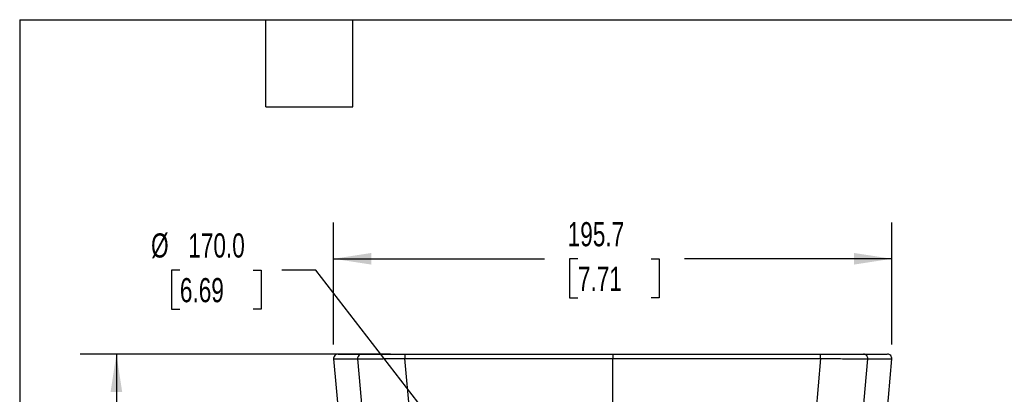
# Model space of a CAD drawing. Header units: millimetres. Extents: x 25 to 1092, y 25 to 838.
# Tile 38 of 50: x 25 to 371, y 707 to 838. Entities that reach past the tile are written whole.
import ezdxf

# ---------------------------------------------------------------- set-up
doc = ezdxf.new("R2010")
doc.units = ezdxf.units.MM
doc.header["$LTSCALE"] = 4
doc.layers.add('DIMENSIONS', color=140, linetype='Continuous', lineweight=25)
doc.layers.add('TEXT', color=140, linetype='Continuous', lineweight=25)
doc.styles.add('SLDTEXTSTYLE0', font='TXT', dxfattribs={"width": 0.7})
doc.dimstyles.new('SLDDIMSTYLE0', dxfattribs={"dimtxt": 8.632031, "dimasz": 13.208, "dimexe": 0, "dimexo": 0.0625, "dimgap": 2.158008, "dimtad": 0, "dimtih": 1, "dimtoh": 1, "dimrnd": 1e-09, "dimzin": 12, "dimdsep": 46, "dimtxsty": 'SLDTEXTSTYLE0', "dimsah": 1, "dimcen": 0.09, "dimadec": 0, "dimazin": 3, "dimtfac": 1, "dimtofl": 0, "dimtmove": 0, "dimatfit": 3, "dimfxl": 0, "dimfrac": 2, "dimtolj": 1, "dimtzin": 12, "dimarcsym": 0})
doc.dimstyles.new('SLDDIMSTYLE5', dxfattribs={"dimtxt": 8.632031, "dimasz": 13.208, "dimexe": 0, "dimexo": 0.0625, "dimgap": 2.158008, "dimtad": 0, "dimtih": 1, "dimtoh": 1, "dimrnd": 1e-09, "dimzin": 4, "dimdsep": 46, "dimtxsty": 'SLDTEXTSTYLE0', "dimsah": 1, "dimcen": 0, "dimadec": 0, "dimazin": 1, "dimtfac": 1, "dimtofl": 0, "dimtmove": 0, "dimatfit": 3, "dimfxl": 0, "dimfrac": 2, "dimtolj": 1, "dimtzin": 12, "dimarcsym": 0})

# ---------------------------------------------------------------- blocks, each defined once
blk = doc.blocks.new('_D_11')
at = {"layer": 'DIMENSIONS'}
for p, q in [((155.36, 721), (46.6, 721)), ((59.3, 721), (59.3, 633.82)), ((46.48, 618.17), (43.58, 618.17)), ((43.58, 618.17), (43.58, 604.45)), ((72.13, 618.17), (75.03, 618.17)), ((75.03, 618.17), (75.03, 604.45)), ((43.58, 604.45), (46.48, 604.45)), ((75.03, 604.45), (72.13, 604.45)), ((59.3, 529.57), (59.3, 602.52)), ((228.25, 529.57), (46.6, 529.57))]:
    blk.add_line(p, q, dxfattribs=at)
for points in [[(59.3, 721), (57.27, 707.8), (61.34, 707.8)], [(59.3, 529.57), (61.34, 542.77), (57.27, 542.77)]]:
    blk.add_solid(points, dxfattribs=at)
at = {"layer": 'DIMENSIONS', "char_height": 8.467, "attachment_point": 1, "style": 'SLDTEXTSTYLE0'}
for s, insert in [('191.4', (42.89, 631.02)), ('7.54', (46.48, 615.36))]:
    blk.add_mtext(s, dxfattribs=dict(at, insert=insert))
blk = doc.blocks.new('_D_15')
at = {"layer": 'DIMENSIONS'}
for p, q in [((135.47, 724.45), (135.47, 767.14)), ((331.19, 724.45), (331.19, 767.14)), ((135.47, 754.44), (209.43, 754.44)), ((221.12, 754.44), (218.22, 754.44)), ((218.22, 754.44), (218.22, 740.72)), ((246.77, 754.44), (249.67, 754.44)), ((249.67, 754.44), (249.67, 740.72)), ((331.19, 754.44), (258.47, 754.44)), ((218.22, 740.72), (221.12, 740.72)), ((249.67, 740.72), (246.77, 740.72))]:
    blk.add_line(p, q, dxfattribs=at)
for points in [[(135.47, 754.44), (148.68, 752.41), (148.68, 756.47)], [(331.19, 754.44), (317.98, 756.47), (317.98, 752.41)]]:
    blk.add_solid(points, dxfattribs=at)
at = {"layer": 'DIMENSIONS', "char_height": 8.467, "attachment_point": 1, "style": 'SLDTEXTSTYLE0'}
for s, insert in [('195.7', (217.53, 767.29)), ('7.71', (221.12, 751.64))]:
    blk.add_mtext(s, dxfattribs=dict(at, insert=insert))
blk = doc.blocks.new('_D_16')
at = {"layer": 'DIMENSIONS'}
for p, q in [((81.57, 750.5), (78.67, 750.5)), ((78.67, 750.5), (78.67, 736.78)), ((107.22, 750.5), (110.12, 750.5)), ((110.12, 750.5), (110.12, 736.78)), ((129.21, 750.5), (117.33, 750.5)), ((181.27, 683.31), (129.21, 750.5)), ((78.67, 736.78), (81.57, 736.78)), ((110.12, 736.78), (107.22, 736.78))]:
    blk.add_line(p, q, dxfattribs=at)
blk.add_solid([(181.27, 683.31), (174.78, 695), (171.57, 692.51)], dxfattribs=at)
at = {"layer": 'DIMENSIONS', "char_height": 8.467, "attachment_point": 1, "style": 'SLDTEXTSTYLE0'}
for s, insert in [('%%c', (71.46, 763.34)), ('170.0', (84.49, 763.34)), ('6.69', (81.57, 747.69))]:
    blk.add_mtext(s, dxfattribs=dict(at, insert=insert))

msp = doc.modelspace()

# ---------------------------------------------------------------- linework, layer by layer
for p, q in [((135.471, 719.372), (137.374, 697.624)), ((135.561, 719.372), (135.565, 719.372)), ((143.879, 719.372), (145.65, 699.636)), ((162.142, 700.402), (160.431, 719.503)), ((160.431, 719.503), (233.328, 719.503)), ((160.444, 721.003), (233.328, 721.003)), ((233.328, 721.003), (306.212, 721.003)), ((233.328, 721.003), (233.328, 719.503)), ((233.328, 701.123), (233.328, 719.503)), ((233.328, 719.503), (306.225, 719.503)), ((306.225, 719.503), (304.515, 700.402)), ((321.007, 699.636), (322.778, 719.372)), ((329.283, 697.624), (331.185, 719.372)), ((331.086, 719.372), (331.088, 719.372))]:
    msp.add_line(p, q)
for centre, radius, start, end in [((145.36, 719.516), 1.488, 90.68514, 185.52502), ((203.413, 719.878), 42.984, 178.50021, 180.49983), ((263.243, 719.878), 42.984, 359.50017, 1.49979), ((321.297, 719.516), 1.488, 354.47498, 89.31486)]:
    msp.add_arc(centre, radius, start, end)
for points, knots in [([(136.972, 721.003), (136.775, 720.981), (136.37, 720.937), (135.827, 720.548), (135.485, 719.974), (135.476, 719.57), (135.471, 719.372)], [0, 0, 0, 0, 0.2439436, 0.4997606, 0.7557007, 1, 1, 1, 1]), ([(135.565, 719.372), (135.565, 719.372), (135.565, 719.372), (136.452, 719.372), (138.117, 719.372), (140.52, 719.372), (142.759, 719.372), (143.879, 719.372)], [0, 0, 0, 0, 0.1390713, 0.3544471, 0.5696597, 0.7847043, 1, 1, 1, 1]), ([(137.071, 721.003), (137.073, 721.003), (137.079, 721.003), (137.945, 721.003), (139.601, 721.003), (141.998, 721.003), (144.228, 721.003), (145.342, 721.003)], [0, 0, 0, 0, 0.1206875, 0.3404126, 0.5607109, 0.7805431, 1, 1, 1, 1]), ([(143.879, 719.372), (144.077, 719.374), (144.354, 719.376), (145.058, 719.382), (145.486, 719.385), (146.496, 719.393), (147.064, 719.398), (148.323, 719.408), (149.016, 719.413), (150.521, 719.425), (151.315, 719.431), (152.566, 719.441), (152.994, 719.445), (153.868, 719.451), (154.317, 719.455), (155.687, 719.466), (156.616, 719.473), (158.502, 719.488), (159.459, 719.495), (160.431, 719.503)], [0, 0, 0, 0, 0.125, 0.125, 0.25, 0.25, 0.375, 0.375, 0.5, 0.5, 0.625, 0.625, 0.6875, 0.6875, 0.75, 0.75, 0.875, 0.875, 1, 1, 1, 1]), ([(145.342, 721.003), (145.368, 721.003), (145.421, 721.003), (145.512, 721.003), (145.611, 721.003), (145.719, 721.003), (145.835, 721.003), (145.961, 721.003), (146.206, 721.003), (146.615, 721.003), (147.252, 721.003), (147.985, 721.003), (149.082, 721.003), (150.667, 721.003), (152.488, 721.003), (154.054, 721.003), (155.275, 721.003), (156.533, 721.003), (157.606, 721.003), (158.473, 721.003), (159.128, 721.003), (159.785, 721.003), (160.224, 721.003), (160.444, 721.003)], [0, 0, 0, 0, 0.0178744, 0.0357286, 0.053573, 0.0714184, 0.0892754, 0.1071545, 0.1250664, 0.187526, 0.2501322, 0.3125587, 0.375135, 0.5001252, 0.6249829, 0.6874738, 0.7501101, 0.8124815, 0.8749927, 0.906247, 0.9374624, 0.9686948, 1, 1, 1, 1]), ([(306.212, 721.003), (306.338, 721.003), (306.589, 721.003), (306.965, 721.003), (307.341, 721.003), (307.715, 721.003), (308.089, 721.003), (308.463, 721.003), (309.143, 721.003), (310.125, 721.003), (311.384, 721.003), (312.605, 721.003), (314.17, 721.003), (315.991, 721.003), (317.575, 721.003), (318.672, 721.003), (319.405, 721.003), (320.042, 721.003), (320.488, 721.003), (320.794, 721.003), (320.996, 721.003), (321.172, 721.003), (321.267, 721.003), (321.315, 721.003)], [0, 0, 0, 0, 0.01787709, 0.03573319, 0.0535787, 0.07142401, 0.08927952, 0.10715562, 0.12506264, 0.18751998, 0.25009664, 0.31254995, 0.375117, 0.50003994, 0.62494101, 0.68740879, 0.7499858, 0.81242059, 0.87496778, 0.9062347, 0.93745762, 0.9686937, 1, 1, 1, 1]), ([(306.225, 719.503), (307.198, 719.495), (308.156, 719.488), (310.043, 719.473), (310.973, 719.466), (312.802, 719.451), (313.675, 719.444), (315.343, 719.431), (316.138, 719.425), (317.645, 719.413), (318.335, 719.408), (319.593, 719.398), (320.162, 719.393), (321.172, 719.385), (321.599, 719.382), (322.303, 719.376), (322.579, 719.374), (322.778, 719.372)], [0, 0, 0, 0, 0.125, 0.125, 0.25, 0.25, 0.375, 0.375, 0.5, 0.5, 0.625, 0.625, 0.75, 0.75, 0.875, 0.875, 1, 1, 1, 1]), ([(321.315, 721.003), (322.448, 721.003), (324.716, 721.003), (327.136, 721.003), (328.782, 721.003), (329.607, 721.003), (329.59, 721.003), (329.585, 721.003)], [0, 0, 0, 0, 0.2236792, 0.4477835, 0.6722578, 0.89615, 1, 1, 1, 1]), ([(322.778, 719.372), (323.917, 719.372), (326.194, 719.372), (328.62, 719.372), (330.276, 719.372), (331.121, 719.372), (331.095, 719.372), (331.086, 719.372)], [0, 0, 0, 0, 0.21922933, 0.43825293, 0.65749995, 0.87670418, 1, 1, 1, 1]), ([(331.186, 719.372), (331.181, 719.57), (331.171, 719.974), (330.83, 720.548), (330.286, 720.937), (329.882, 720.981), (329.685, 721.003)], [0, 0, 0, 0, 0.244279, 0.5002418, 0.7560803, 1, 1, 1, 1])]:
    msp.add_open_spline(points, degree=3, knots=knots)
at = {"layer": 'TEXT'}
for p, q in [((25.4, 838.2), (1092.2, 838.2)), ((25.4, 838.2), (25.4, 25.4)), ((111.76, 807.72), (111.76, 838.2)), ((142.24, 807.72), (142.24, 838.2)), ((111.76, 807.72), (142.24, 807.72))]:
    msp.add_line(p, q, dxfattribs=at)

# ---------------------------------------------------------------- dimensions: what is measured, and where the dimension line sits
at = {"layer": 'DIMENSIONS'}
for base, p1, p2, angle, picture, middle in [((135.471, 754.4403), (331.1857, 719.3723), (135.471, 719.3723), 360, '_D_15', (233.9489, 754.4403)), ((59.303, 721.003), (233.328, 529.567), (160.444, 721.003), 90, '_D_11', (59.303, 618.169))]:
    dim = msp.add_linear_dim(base=base, p1=p1, p2=p2, angle=angle, dimstyle='SLDDIMSTYLE0', dxfattribs=at)
    dim.commit()
    dim.dimension.update_dxf_attribs({"geometry": picture, "text_midpoint": middle, "dimtype": 160})
dim = msp.add_diameter_dim_2p(p1=(285.39, 548.935), p2=(181.267, 683.313), dimstyle='SLDDIMSTYLE5', dxfattribs=at)
dim.commit()
dim.dimension.update_dxf_attribs({"geometry": '_D_16', "text_midpoint": (94.394, 750.498), "dimtype": 163})

doc.saveas('drawing.dxf')
